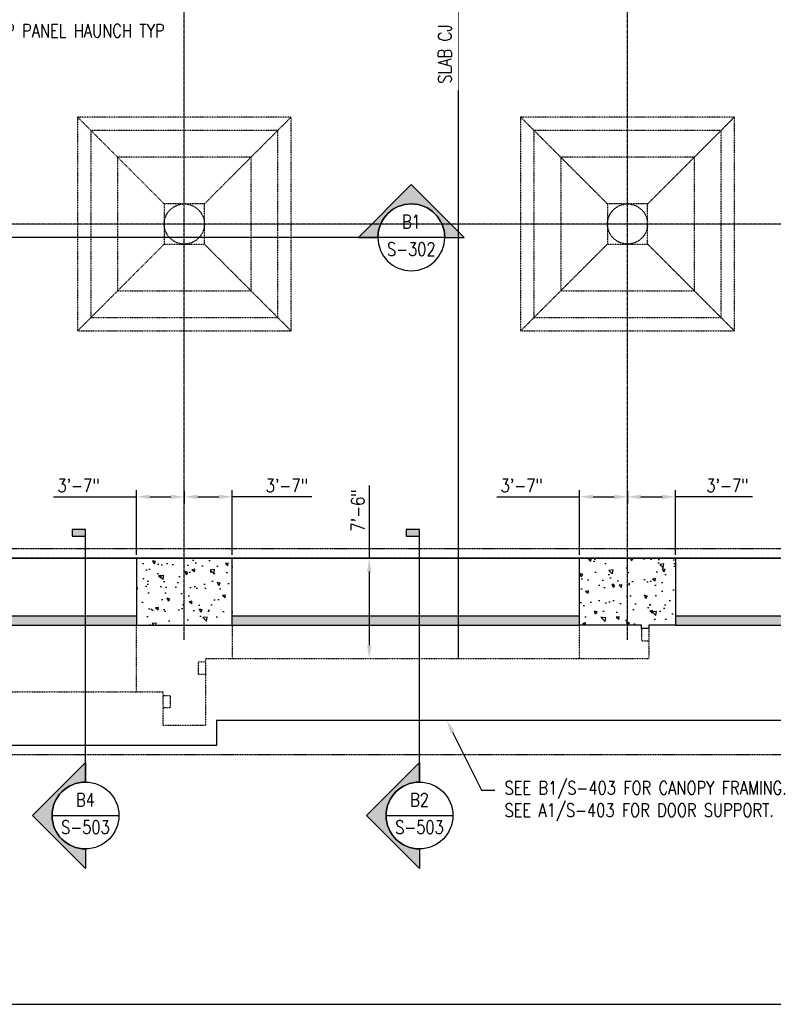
# Model space of a CAD drawing. Header units: inches. Extents: x -266 to 18759, y 463 to 1824.
# Tile 58 of 100: x 1252 to 1929, y 493 to 1377. Entities that reach past the tile are written whole.
import ezdxf
from ezdxf import colors
from ezdxf.entities.mleader import LeaderData, LeaderLine
from ezdxf.enums import TextEntityAlignment as Align
from ezdxf.math import Vec2, Vec3

# ---------------------------------------------------------------- set-up
doc = ezdxf.new("R2010")
doc.units = ezdxf.units.IN
doc.header["$MEASUREMENT"] = 0
for name, pattern in [('CENTER2', [1.125, 0.75, -0.125, 0.125, -0.125]), ('Dash', [0.25, 0.125, -0.125]), ('DASHED2', [0.375, 0.25, -0.125])]:
    doc.linetypes.add(name, pattern=pattern)
doc.layers.get('Defpoints').update_dxf_attribs({"color": 6})
for name, color, linetype in [('A-ANNO-SYMB', 2, 'Continuous'), ('A-DETL', 3, 'Continuous'), ('A-WALL', 4, 'Continuous'), ('G-ANNO-SYMB', 2, 'Continuous'), ('S-ANNO-DIMS', 1, 'Continuous'), ('S-ANNO-NOTE', 2, 'Continuous'), ('S-ANNO-SYMB', 2, 'Continuous'), ('S-ANNO-TEXT', 2, 'Continuous'), ('S-BEAM', 13, 'Continuous'), ('S-BEAM-HDLN', 13, 'Dash'), ('S-COLS', 53, 'Continuous'), ('S-COLS-HDLN', 53, 'Dash'), ('S-GRID', 1, 'CENTER2'), ('S-JNTS-CTLJ', 132, 'Continuous')]:
    doc.layers.add(name, color=color, linetype=linetype)
doc.layers.add('A-WALL-PATT', color=9, linetype='Continuous', true_color=0x808080)
doc.styles.add('Annotative', font='romans.shx', dxfattribs={"width": 0.8, "height": 0.125})
doc.styles.add('Arial', font='romans.shx', dxfattribs={"width": 0.8})
doc.styles.add('ROMANS', font='romans.shx', dxfattribs={"width": 0.8})
doc.dimstyles.new('Annotative', dxfattribs={"dimscale": 0, "dimtxt": 0.125, "dimasz": 0.125, "dimexe": 0.0625, "dimexo": 0.03125, "dimgap": 0.03125, "dimtad": 1, "dimdec": 3, "dimzin": 3, "dimdsep": 46, "dimlunit": 4, "dimtxsty": 'Annotative', "dimcen": 0.09, "dimclrd": 256, "dimclrt": 2, "dimazin": 2, "dimtfac": 1, "dimtdec": 3, "dimtmove": 1, "dimatfit": 3, "dimfxl": 1, "dimtfill": 1, "dimfrac": 2, "dimtolj": 1, "dimtzin": 0, "dimlwd": -1, "dimarcsym": 0})
pattern_1 = [(140, (0, 0), (2.51009, 28.6904), [3, -33]), (85, (0, 0), (-30.0877, -5.55005), [2.4, -26.4]), (190.4514, (0.21, 2.39), (-27.5776, 23.14035), [2.5496, -28.0457]), (136.1842, (-8, -1e-14), (6.62077, 42.68965), [4.5, -49.5]), (186.6356, (-7.45, 3.557), (-38.96474, 37.3865), [3.8244, -42.06855]), (81.1842, (-8, -1e-14), (-38.96474, 37.3865), [3.6, -39.6]), (111, (-6, 4), (16.10476, 23.87628), [3, -33]), (56, (-6, 4), (-29.006, 9.7326), [2.4, -26.4]), (161.4514, (-4.658, 5.99), (-12.90125, 33.6089), [2.5496, -28.0457]), (127.5, (0, 0), (-13.315754, 0.486394), [0, -26.08, 0, -26.8, 0, -26.5]), (97.5, (0, 0), (-15.77647, 10.52278), [0, -15.28, 0, -25.48, 0, -10.1]), (57.5, (1e-14, -8.92), (0.902195, 21.352897), [0, -10, 0, -31.2, 0, -41.4]), (47.5, (2e-14, -12.92), (-4.0042, 23.32745), [0, -13, 0, -20.72, 0, -29.4])]

# ---------------------------------------------------------------- blocks, each defined once
blk = doc.blocks.new('ADSK_US_I_Concrete-Round-Column with NO Drop Caps - 36_-1085753-03_SP_Framing Framing Plan-BO SLAB HIGH_DOC')
at = {"layer": 'S-COLS-HDLN'}
blk.add_circle((0, 0), 18, dxfattribs=at)
blk = doc.blocks.new('*D32')
at = {"layer": 'Defpoints', "color": 0, "transparency": 16777216}
for p in [(1400.08, 956.8), (1400.08, 948.32), (1357.08, 893.21)]:
    blk.add_point(p, dxfattribs=at)
at = {"layer": 'S-ANNO-DIMS', "transparency": 16777216}
for p, q in [((1282.58, 948.32), (1357.08, 948.32)), ((1369.08, 948.32), (1388.08, 948.32))]:
    blk.add_line(p, q, dxfattribs=at)
at = {"layer": 'S-ANNO-DIMS', "color": 0, "lineweight": -2, "transparency": 16777216}
for p, q in [((1357.08, 896.21), (1357.08, 954.32)), ((1400.08, 953.8), (1400.08, 942.32))]:
    blk.add_line(p, q, dxfattribs=at)
at = {"layer": 'S-ANNO-DIMS', "transparency": 16777216}
for points in [[(1369.08, 950.32), (1369.08, 946.32), (1357.08, 948.32)], [(1388.08, 950.32), (1388.08, 946.32), (1400.08, 948.32)]]:
    blk.add_solid(points, dxfattribs=at)
at = {"layer": 'S-ANNO-DIMS', "color": 2, "lineweight": -3, "transparency": 16777216, "insert": (1305.01, 958.46), "char_height": 12, "width": 49.3115, "attachment_point": 5, "style": 'Annotative'}
blk.add_mtext('\\A1;3\'-7"', dxfattribs=at)
blk = doc.blocks.new('*D33')
at = {"layer": 'Defpoints', "color": 0, "transparency": 16777216}
for p in [(1400.08, 956.8), (1443.08, 948.32), (1443.08, 893.21)]:
    blk.add_point(p, dxfattribs=at)
at = {"layer": 'S-ANNO-DIMS', "color": 0, "lineweight": -2, "transparency": 16777216}
for p, q in [((1400.08, 953.8), (1400.08, 942.32)), ((1443.08, 896.21), (1443.08, 954.32))]:
    blk.add_line(p, q, dxfattribs=at)
at = {"layer": 'S-ANNO-DIMS', "transparency": 16777216}
for p, q in [((1412.08, 948.32), (1431.08, 948.32)), ((1514.51, 948.32), (1443.08, 948.32))]:
    blk.add_line(p, q, dxfattribs=at)
for points in [[(1412.08, 950.32), (1412.08, 946.32), (1400.08, 948.32)], [(1431.08, 950.32), (1431.08, 946.32), (1443.08, 948.32)]]:
    blk.add_solid(points, dxfattribs=at)
at = {"layer": 'S-ANNO-DIMS', "color": 2, "lineweight": -3, "transparency": 16777216, "insert": (1492.08, 958.46), "char_height": 12, "width": 49.3115, "attachment_point": 5, "style": 'Annotative'}
blk.add_mtext('\\A1;3\'-7"', dxfattribs=at)
blk = doc.blocks.new('*D38')
at = {"layer": 'Defpoints', "color": 0, "transparency": 16777216}
for p in [(1798.08, 956.8), (1798.08, 948.34), (1755.08, 893.21)]:
    blk.add_point(p, dxfattribs=at)
at = {"layer": 'S-ANNO-DIMS', "transparency": 16777216}
for p, q in [((1680.58, 948.34), (1755.08, 948.34)), ((1767.08, 948.34), (1786.08, 948.34))]:
    blk.add_line(p, q, dxfattribs=at)
at = {"layer": 'S-ANNO-DIMS', "color": 0, "lineweight": -2, "transparency": 16777216}
for p, q in [((1755.08, 896.21), (1755.08, 954.34)), ((1798.08, 953.8), (1798.08, 942.34))]:
    blk.add_line(p, q, dxfattribs=at)
at = {"layer": 'S-ANNO-DIMS', "transparency": 16777216}
for points in [[(1767.08, 950.34), (1767.08, 946.34), (1755.08, 948.34)], [(1786.08, 950.34), (1786.08, 946.34), (1798.08, 948.34)]]:
    blk.add_solid(points, dxfattribs=at)
at = {"layer": 'S-ANNO-DIMS', "color": 2, "lineweight": -3, "transparency": 16777216, "insert": (1703.01, 958.48), "char_height": 12, "width": 49.3115, "attachment_point": 5, "style": 'Annotative'}
blk.add_mtext('\\A1;3\'-7"', dxfattribs=at)
blk = doc.blocks.new('*D37')
at = {"layer": 'Defpoints', "color": 0, "transparency": 16777216}
for p in [(1798.08, 956.8), (1841.08, 948.34), (1841.08, 893.21)]:
    blk.add_point(p, dxfattribs=at)
at = {"layer": 'S-ANNO-DIMS', "color": 0, "lineweight": -2, "transparency": 16777216}
for p, q in [((1798.08, 953.8), (1798.08, 942.34)), ((1841.08, 896.21), (1841.08, 954.34))]:
    blk.add_line(p, q, dxfattribs=at)
at = {"layer": 'S-ANNO-DIMS', "transparency": 16777216}
for p, q in [((1810.08, 948.34), (1829.08, 948.34)), ((1910.18, 948.34), (1841.08, 948.34))]:
    blk.add_line(p, q, dxfattribs=at)
for points in [[(1810.08, 950.34), (1810.08, 946.34), (1798.08, 948.34)], [(1829.08, 950.34), (1829.08, 946.34), (1841.08, 948.34)]]:
    blk.add_solid(points, dxfattribs=at)
at = {"layer": 'S-ANNO-DIMS', "color": 2, "lineweight": -3, "transparency": 16777216, "insert": (1887.75, 958.48), "char_height": 12, "width": 49.3115, "attachment_point": 5, "style": 'Annotative'}
blk.add_mtext('\\A1;3\'-7"', dxfattribs=at)
blk = doc.blocks.new('*U9')
at = {"lineweight": -3}
h = blk.add_hatch(color=256, dxfattribs=at)
edge = h.paths.add_edge_path()
edge.add_line((-0.3125, 0), (-0.4947, 0))
edge.add_line((-0.4947, 0), (0, 0.4947))
edge.add_line((0, 0.4947), (0.4947, 0))
edge.add_line((0.4947, 0), (0.3125, 0))
edge.add_arc((0, 0), 0.3125, 0, 180)
for p, q in [((0, 0.4947), (-0.4947, 0)), ((0.4947, 0), (0, 0.4947)), ((-0.3125, 0), (0.3125, 0))]:
    blk.add_line(p, q, dxfattribs=at)
at = {"linetype": 'Continuous', "lineweight": -3}
blk.add_line((0.3125, 0), (14.6515, 0), dxfattribs=at)
at = {"lineweight": -3, "flags": 128}
blk.add_lwpolyline([(-0.3125, 0), (-0.4947, 0), (0, 0.4947), (0.4947, 0), (0.3125, 0, 1), (-0.3125, 0)], format="xyb", close=True, dxfattribs=at)
blk.add_lwpolyline([(-0.3125, 0.0156), (-0.3125, 0.0156)], dxfattribs=at)
blk.add_lwpolyline([(-0.3125, 0.0156), (-0.3125, 0.0156)], dxfattribs=at)
at = {"lineweight": -3}
blk.add_circle((0, 0), 0.3125, dxfattribs=at)
at = {"linetype": 'Continuous', "lineweight": -3, "style": 'Arial'}
blk.add_attdef('X#', text='', height=0.0938, dxfattribs=at).set_placement((0, 0.0469), align=Align.BOTTOM_CENTER)
blk.add_attdef('X-###', text='', height=0.0938, dxfattribs=at).set_placement((0, -0.0469), align=Align.TOP_CENTER)
blk = doc.blocks.new('*U53')
at = {"lineweight": -3}
blk.add_hatch(color=256, dxfattribs=at).paths.add_polyline_path([(0, 2.2985), (0, 2.361), (-0.125, 2.361), (-0.125, 2.2985)])
h = blk.add_hatch(color=256, dxfattribs=at)
edge = h.paths.add_edge_path()
edge.add_line((0, -0.625), (0, -0.8072))
edge.add_line((0, -0.8072), (-0.4947, -0.3125))
edge.add_line((-0.4947, -0.3125), (0, 0.1822))
edge.add_line((0, 0.1822), (0, 0))
edge.add_arc((0, -0.3125), 0.3125, 90, 270)
at = {"linetype": 'Continuous', "lineweight": -3}
blk.add_line((0, 0), (0, 2.361), dxfattribs=at)
at = {"lineweight": -3}
for p, q in [((0, 0.1822), (-0.4947, -0.3125)), ((-0.4947, -0.3125), (0, -0.8072)), ((-0.3125, -0.3125), (0.3125, -0.3125))]:
    blk.add_line(p, q, dxfattribs=at)
at = {"lineweight": -3, "flags": 128}
blk.add_lwpolyline([(0, 2.2985), (0, 2.361), (-0.125, 2.361), (-0.125, 2.2985), (0, 2.2985)], close=True, dxfattribs=at)
blk.add_lwpolyline([(0, -0.625), (0, -0.8072), (-0.4947, -0.3125), (0, 0.1822), (0, 0, 1), (0, -0.625)], format="xyb", close=True, dxfattribs=at)
blk.add_lwpolyline([(-0.0156, -0.625), (-0.0156, -0.625)], dxfattribs=at)
blk.add_lwpolyline([(-0.0156, -0.625), (-0.0156, -0.625)], dxfattribs=at)
at = {"lineweight": -3}
blk.add_circle((0, -0.3125), 0.3125, dxfattribs=at)
at = {"linetype": 'Continuous', "lineweight": -3, "style": 'Arial'}
blk.add_attdef('X#', text='', height=0.0938, dxfattribs=at).set_placement((0, -0.2656), align=Align.BOTTOM_CENTER)
blk.add_attdef('X-###', text='', height=0.0938, dxfattribs=at).set_placement((0, -0.3594), align=Align.TOP_CENTER)
blk = doc.blocks.new('*U18')
at = {"lineweight": -3}
blk.add_hatch(color=256, dxfattribs=at).paths.add_polyline_path([(0, 2.2985), (0, 2.361), (-0.125, 2.361), (-0.125, 2.2985)])
h = blk.add_hatch(color=256, dxfattribs=at)
edge = h.paths.add_edge_path()
edge.add_line((0, -0.625), (0, -0.8072))
edge.add_line((0, -0.8072), (-0.4947, -0.3125))
edge.add_line((-0.4947, -0.3125), (0, 0.1822))
edge.add_line((0, 0.1822), (0, 0))
edge.add_arc((0, -0.3125), 0.3125, 90, 270)
at = {"linetype": 'Continuous', "lineweight": -3}
blk.add_line((0, 0), (0, 2.361), dxfattribs=at)
at = {"lineweight": -3}
for p, q in [((0, 0.1822), (-0.4947, -0.3125)), ((-0.4947, -0.3125), (0, -0.8072)), ((-0.3125, -0.3125), (0.3125, -0.3125))]:
    blk.add_line(p, q, dxfattribs=at)
at = {"lineweight": -3, "flags": 128}
blk.add_lwpolyline([(0, 2.2985), (0, 2.361), (-0.125, 2.361), (-0.125, 2.2985), (0, 2.2985)], close=True, dxfattribs=at)
blk.add_lwpolyline([(0, -0.625), (0, -0.8072), (-0.4947, -0.3125), (0, 0.1822), (0, 0, 1), (0, -0.625)], format="xyb", close=True, dxfattribs=at)
blk.add_lwpolyline([(-0.0156, -0.625), (-0.0156, -0.625)], dxfattribs=at)
blk.add_lwpolyline([(-0.0156, -0.625), (-0.0156, -0.625)], dxfattribs=at)
at = {"lineweight": -3}
blk.add_circle((0, -0.3125), 0.3125, dxfattribs=at)
at = {"linetype": 'Continuous', "lineweight": -3, "style": 'Arial'}
blk.add_attdef('X#', text='', height=0.0938, dxfattribs=at).set_placement((0, -0.2656), align=Align.BOTTOM_CENTER)
blk.add_attdef('X-###', text='', height=0.0938, dxfattribs=at).set_placement((0, -0.3594), align=Align.TOP_CENTER)
blk = doc.blocks.new('*D66')
at = {"layer": 'Defpoints', "color": 0, "transparency": 16777216}
for p in [(1683.08, 893.21), (1566.13, 803.21), (1689.08, 803.21)]:
    blk.add_point(p, dxfattribs=at)
at = {"layer": 'S-ANNO-DIMS', "transparency": 16777216}
for p, q in [((1566.13, 958.52), (1566.13, 893.21)), ((1566.13, 881.21), (1566.13, 815.21))]:
    blk.add_line(p, q, dxfattribs=at)
for points in [[(1564.13, 881.21), (1568.13, 881.21), (1566.13, 893.21)], [(1564.13, 815.21), (1568.13, 815.21), (1566.13, 803.21)]]:
    blk.add_solid(points, dxfattribs=at)
at = {"layer": 'S-ANNO-DIMS', "color": 2, "lineweight": -3, "transparency": 16777216, "insert": (1555.99, 936.09), "char_height": 12, "attachment_point": 5, "rotation": 90, "style": 'Annotative'}
blk.add_mtext('\\A1;7\'-6"', dxfattribs=at)
blk = doc.blocks.new('*U56')
at = {"linetype": 'Continuous', "lineweight": -3}
blk.add_line((1.125, 0.625), (29.5, 0.625), dxfattribs=at)
at = {"lineweight": -3, "style": 'Arial'}
blk.add_attdef('DRAWING_AREA_TITLE', text='', height=0.1875, dxfattribs=at).set_placement((1.3743, 0.6339), align=Align.BOTTOM_LEFT)
blk.add_attdef('X#', text='', height=0.1875, dxfattribs=at).set_placement((0.8125, 0.625), align=Align.MIDDLE_CENTER)
blk.add_attdef('SCALE:', text='', height=0.0938, dxfattribs=at).set_placement((1.3743, 0.5606), align=Align.TOP_LEFT)

msp = doc.modelspace()

# ---------------------------------------------------------------- hatches: boundary and pattern name
at = {"layer": 'A-WALL-PATT', "lineweight": -3}
h = msp.add_hatch(dxfattribs=at)
h.set_pattern_fill('AR-CONC', color=8, scale=4, angle=90, style=0)
h.paths.add_polyline_path([(1357.0774, 833.2059), (1443.0774, 833.2059), (1443.0774, 893.2059), (1357.0774, 893.2059)])
h = msp.add_hatch(dxfattribs=at)
h.set_pattern_fill('AR-CONC', color=8, scale=4, angle=90, style=0)
h.set_pattern_definition(pattern_1)
h.paths.add_polyline_path([(1841.0774, 833.2059), (1841.0774, 893.2059), (1755.0774, 893.2059), (1755.0774, 833.2059)])
h = msp.add_hatch(dxfattribs=at)
h.set_pattern_fill('AR-CONC', color=8, scale=4, angle=90, style=0)
h.set_pattern_definition(pattern_1)
h.paths.add_polyline_path([(2483.3324, 833.2059), (2483.3324, 851.2059), (2201.0774, 851.2059), (2201.0774, 833.2059)])
h.paths.add_polyline_path([(2153.0774, 833.2059), (2153.0774, 841.2059), (1841.0774, 841.2059), (1841.0774, 833.2059)])
h.paths.add_polyline_path([(1755.0774, 833.2059), (1755.0774, 841.2059), (1443.0774, 841.2059), (1443.0774, 833.2059)])
h.paths.add_polyline_path([(1045.0774, 841.2059), (1045.0774, 833.2059), (1357.0774, 833.2059), (1357.0774, 841.2059)])
h.paths.add_polyline_path([(647.0774, 841.2059), (647.0774, 833.2059), (959.0774, 833.2059), (959.0774, 841.2059)])
h.paths.add_polyline_path([(249.0774, 841.2059), (249.0774, 833.2059), (561.0774, 833.2059), (561.0774, 841.2059)])
h.paths.add_polyline_path([(201.0774, 833.2059), (201.0774, 851.2059), (-167.9226, 851.2059), (-167.9226, 833.2059)])

# ---------------------------------------------------------------- linework, layer by layer
at = {"layer": 'A-ANNO-SYMB', "linetype": 'DASHED2', "lineweight": -3}
msp.add_lwpolyline([(-170.2069, 717.2232), (2494.2609, 717.2232, 0.41421356), (2506.2609, 729.2232), (2506.2609, 889.7593, 0.41421356), (2494.2609, 901.7593), (-170.2069, 901.7593, 0.41421356), (-182.2069, 889.7593), (-182.2069, 729.2232, 0.41421356)], format="xyb", close=True, dxfattribs=at)
at = {"layer": 'A-DETL', "lineweight": -3}
for p, q in [((1429.0874, 747.7059), (1429.0874, 725.2059)), ((2191.0874, 747.7059), (1429.0874, 747.7059)), ((1429.0874, 725.2059), (615.0911, 725.2059))]:
    msp.add_line(p, q, dxfattribs=at)
at = {"layer": 'A-WALL', "lineweight": -3}
for p, q in [((1357.0774, 841.2059), (1045.0774, 841.2059)), ((1755.0774, 841.2059), (1443.0774, 841.2059)), ((2153.0774, 841.2059), (1841.0774, 841.2059)), ((1045.0774, 833.2059), (1357.0774, 833.2059)), ((1443.0774, 833.2059), (1755.0774, 833.2059)), ((1841.0774, 833.2059), (2153.0774, 833.2059))]:
    msp.add_line(p, q, dxfattribs=at)
at = {"layer": 'S-BEAM'}
msp.add_line((249.0774, 893.2059), (2153.0774, 893.2059), dxfattribs=at)
at = {"layer": 'S-BEAM-HDLN', "lineweight": -3}
for p, q in [((1357.0774, 773.2079), (1357.0774, 833.204)), ((1443.0774, 833.2059), (1443.0774, 803.2059)), ((1755.0774, 803.2079), (1755.0774, 833.204)), ((1810.5774, 830.2059), (1810.5774, 819.2059)), ((1817.0774, 830.2059), (1817.0774, 803.2059)), ((1810.5774, 819.2059), (1817.0774, 819.2059)), ((1412.5774, 800.2059), (1419.0774, 800.2059)), ((1412.5774, 800.2059), (1412.5774, 789.2059)), ((1419.0774, 803.2059), (1419.0774, 743.2059)), ((1419.0774, 803.2059), (1817.0774, 803.2059)), ((1412.5774, 789.2059), (1419.0774, 789.2059)), ((983.0774, 773.2059), (1381.0774, 773.2059)), ((1381.0774, 743.2059), (1381.0774, 773.2059)), ((1381.0774, 770.2059), (1387.5774, 770.2059)), ((1381.0774, 759.2059), (1387.5774, 759.2059)), ((1419.0774, 743.2059), (1381.0774, 743.2059))]:
    msp.add_line(p, q, dxfattribs=at)
at = {"layer": 'S-BEAM-HDLN'}
msp.add_line((1387.5774, 759.2059), (1387.5774, 770.2059), dxfattribs=at)
at = {"layer": 'S-BEAM-HDLN', "lineweight": -3}
for points in [[(1304.0774, 1289.2058), (1304.0774, 1097.2058), (1496.0774, 1097.2058), (1496.0774, 1289.2058)], [(1702.0774, 1289.2058), (1702.0774, 1097.2058), (1894.0774, 1097.2058), (1894.0774, 1289.2058)]]:
    msp.add_lwpolyline(points, close=True, dxfattribs=at)
at = {"layer": 'S-COLS', "lineweight": -3}
for p, q in [((1755.0774, 833.2059), (1755.0774, 893.2059)), ((1841.0774, 893.2059), (1841.0774, 833.2059))]:
    msp.add_line(p, q, dxfattribs=at)
at = {"layer": 'S-COLS'}
msp.add_line((1755.0774, 893.2059), (1841.0774, 893.2059), dxfattribs=at)
at = {"layer": 'S-COLS', "lineweight": -3}
msp.add_lwpolyline([(1443.0774, 893.2059), (1357.0774, 893.2059), (1357.0774, 833.2059), (1443.0774, 833.2059)], close=True, dxfattribs=at)
msp.add_lwpolyline([(1841.0774, 833.2059), (1817.0774, 833.2059), (1817.0774, 830.2059), (1810.5774, 830.2059), (1810.5774, 833.2059), (1755.0774, 833.2059)], dxfattribs=at)
at = {"layer": 'S-COLS-HDLN'}
for p, q in [((1382.0774, 1211.2058), (1304.0774, 1289.2058)), ((1418.0774, 1211.2058), (1496.0774, 1289.2058)), ((1780.0774, 1211.2058), (1702.0774, 1289.2058)), ((1816.0774, 1211.2058), (1894.0774, 1289.2058)), ((1382.0774, 1175.2058), (1304.0774, 1097.2058)), ((1418.0774, 1175.2058), (1496.0774, 1097.2058)), ((1780.0774, 1175.2058), (1702.0774, 1097.2058)), ((1816.0774, 1175.2058), (1894.0774, 1097.2058))]:
    msp.add_line(p, q, dxfattribs=at)
for points in [[(1316.0774, 1277.2058), (1316.0774, 1109.2058), (1484.0774, 1109.2058), (1484.0774, 1277.2058)], [(1714.0774, 1277.2058), (1714.0774, 1109.2058), (1882.0774, 1109.2058), (1882.0774, 1277.2058)], [(1340.0774, 1253.2058), (1340.0774, 1133.2058), (1460.0774, 1133.2058), (1460.0774, 1253.2058)], [(1738.0774, 1253.2058), (1738.0774, 1133.2058), (1858.0774, 1133.2058), (1858.0774, 1253.2058)], [(1382.0774, 1211.2058), (1382.0774, 1175.2058), (1418.0774, 1175.2058), (1418.0774, 1211.2058)], [(1780.0774, 1211.2058), (1780.0774, 1175.2058), (1816.0774, 1175.2058), (1816.0774, 1211.2058)]]:
    msp.add_lwpolyline(points, close=True, dxfattribs=at)
at = {"layer": 'S-GRID', "lineweight": -3}
for p, q in [((1400.0774, 820.1184), (1400.0774, 1787.9327)), ((1798.0774, 820.1184), (1798.0774, 1787.9327)), ((2229.5745, 1193.2059), (-105.9934, 1193.2059)), ((2201.0774, 893.2059), (-105.9934, 893.2059))]:
    msp.add_line(p, q, dxfattribs=at)
at = {"layer": 'S-JNTS-CTLJ'}
msp.add_line((1646.0774, 1513.2059), (1646.0774, 803.2059), dxfattribs=at)

# ---------------------------------------------------------------- block references
at = {"layer": 'G-ANNO-SYMB', "lineweight": -3}
ref = msp.add_blockref('*U9', (1603.8894, 1181.206), dxfattribs=dict(at, xscale=-96, yscale=96, zscale=96))
ref.add_attrib('X-###', 'S-302', dxfattribs={"layer": 'S-ANNO-SYMB', "color": 1, "linetype": 'Continuous', "lineweight": -2, "height": 12, "style": 'ROMANS', "width": 0.8}).set_placement((1603.8894, 1176.706), align=Align.TOP_CENTER)
ref.add_attrib('X#', 'B1', dxfattribs={"layer": 'S-ANNO-TEXT', "color": 1, "linetype": 'Continuous', "lineweight": -2, "height": 12, "style": 'ROMANS', "width": 0.8}).set_placement((1603.8894, 1185.706), align=Align.BOTTOM_CENTER)
ref = msp.add_blockref('*U53', (1311.285, 692.3841), dxfattribs=dict(at, xscale=96, yscale=96, zscale=96))
ref.add_attrib('X-###', 'S-503', dxfattribs={"layer": 'S-ANNO-SYMB', "color": 1, "linetype": 'Continuous', "lineweight": -2, "height": 12, "style": 'ROMANS', "width": 0.8}).set_placement((1311.285, 657.8842), align=Align.TOP_CENTER)
ref.add_attrib('X#', 'B4', dxfattribs={"layer": 'S-ANNO-TEXT', "color": 1, "linetype": 'Continuous', "lineweight": -2, "height": 12, "style": 'ROMANS', "width": 0.8}).set_placement((1311.285, 666.8842), align=Align.BOTTOM_CENTER)
ref = msp.add_blockref('*U18', (1611.285, 692.3841), dxfattribs=dict(at, xscale=96, yscale=96, zscale=96))
ref.add_attrib('X-###', 'S-503', dxfattribs={"layer": 'S-ANNO-SYMB', "color": 1, "linetype": 'Continuous', "lineweight": -2, "height": 12, "style": 'ROMANS', "width": 0.8}).set_placement((1611.285, 657.8842), align=Align.TOP_CENTER)
ref.add_attrib('X#', 'B2', dxfattribs={"layer": 'S-ANNO-TEXT', "color": 1, "linetype": 'Continuous', "lineweight": -2, "height": 12, "style": 'ROMANS', "width": 0.8}).set_placement((1611.285, 666.8842), align=Align.BOTTOM_CENTER)
at = {"layer": 'S-ANNO-SYMB', "lineweight": -3, "xscale": 96.00000003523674, "yscale": 96.00000003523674, "zscale": 96.00000003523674}
msp.add_blockref('*U56', (-313.5413, 432.9114), dxfattribs=at)
at = {"layer": 'S-COLS-HDLN', "lineweight": -3}
for p in [(1400.0774, 1193.2059), (1798.0774, 1193.2059)]:
    msp.add_blockref('ADSK_US_I_Concrete-Round-Column with NO Drop Caps - 36_-1085753-03_SP_Framing Framing Plan-BO SLAB HIGH_DOC', p, dxfattribs=at)

# ---------------------------------------------------------------- dimensions: what is measured, and where the dimension line sits
at = {"layer": 'S-ANNO-DIMS', "lineweight": -3}
for base, p1, p2, picture, middle in [((1400.0774, 948.3163), (1357.0774, 893.2059), (1400.0774, 956.8016), '*D32', (1305.0088, 948.3163)), ((1443.0774, 948.3163), (1400.0774, 956.8016), (1443.0774, 893.2059), '*D33', (1492.0778, 948.3163)), ((1798.0774, 948.3352), (1755.0774, 893.2059), (1798.0774, 956.8016), '*D38', (1703.0088, 948.3352)), ((1841.0774, 948.3352), (1798.0774, 956.8016), (1841.0774, 893.2059), '*D37', (1887.7544, 948.3352))]:
    dim = msp.add_linear_dim(base=base, p1=p1, p2=p2, dimstyle='Annotative', override={"dimpost": '\\X', "dimtfill": 0}, dxfattribs=at)
    dim.commit()
    dim.dimension.update_dxf_attribs({"geometry": picture, "text_midpoint": middle, "dimtype": 160})
dim = msp.add_linear_dim(base=(1566.1288, 803.2059), p1=(1683.0774, 893.2059), p2=(1689.0774, 803.2059), angle=90, dimstyle='Annotative', override={"dimpost": '\\X', "dimse1": 1, "dimse2": 1, "dimtfill": 0}, dxfattribs=at)
dim.commit()
dim.dimension.update_dxf_attribs({"geometry": '*D66', "text_midpoint": (1577.5933, 936.0876), "dimtype": 160})

# ---------------------------------------------------------------- leaders
at = {"layer": 'S-ANNO-NOTE'}
ml = msp.add_multileader_mtext('Standard', dxfattribs=at)
ml.set_content('INDICATES INSIDE FACE OF PILASTER', color=256, style='Annotative')
ml.set_leader_properties(color=1, linetype='ByLayer', lineweight=-1)
ml.build(insert=Vec2(0, 0))
ml.multileader.update_dxf_attribs({"text_right_attachment_type": 3, "dogleg_length": 0.125, "arrow_head_size": 12, "scale": 96})
ctx = ml.context
ctx.base_point, ctx.scale, ctx.char_height, ctx.arrow_head_size, ctx.landing_gap_size, ctx.plane_origin = Vec3(-4.4088, 1140.9575), 96, 12, 12, 8.64, Vec3(135.8462, 986.4982)
ctx.right_attachment = 3
notes = []
notes.append((ctx, [(0, (1, 1, 0), (114.0141, 1100.9575), (-1, 0), 12, [(0, [(114.4492, 893.2059)], 0, [])])]))
ctx.mtext.insert, ctx.mtext.width, ctx.mtext.flow_direction = Vec3(4.2312, 1146.9575), 91.811975, 5
at = {"layer": 'S-ANNO-NOTE', "lineweight": -3}
ml = msp.add_multileader_mtext('Standard', dxfattribs=at)
ml.set_content('TOP OF CONC SLAB ELEV = 17\'-7" ', color=256, style='Annotative')
ml.set_leader_properties(color=1, linetype='ByLayer', lineweight=-1)
ml.build(insert=Vec2(0, 0))
ml.multileader.update_dxf_attribs({"text_right_attachment_type": 3, "dogleg_length": 0.36, "arrow_head_size": 12, "scale": 96})
ctx = ml.context
ctx.base_point, ctx.scale, ctx.char_height, ctx.arrow_head_size, ctx.landing_gap_size, ctx.plane_origin = Vec3(283.2897, 1015.2788), 96, 12, 12, 8.64, Vec3(17.691, 948.5596)
ctx.right_attachment = 3
notes.append((ctx, [(1, (1, 1, 0), (453.6093, 992.993), (-1, 0), 6.7539, [(0, [(453.6093, 893.2059)], 0, [])])]))
ctx.mtext.insert, ctx.mtext.width, ctx.mtext.flow_direction = Vec3(291.9297, 1021.2788), 173.37004, 5
ml = msp.add_multileader_mtext('Standard', dxfattribs=at)
ml.set_content('ARCH BEAM AND PILASTER BELOW', color=256, style='Annotative')
ml.set_leader_properties(color=1, linetype='ByLayer', lineweight=-1)
ml.build(insert=Vec2(0, 0))
ml.multileader.update_dxf_attribs({"text_right_attachment_type": 3, "dogleg_length": 0.125, "arrow_head_size": 12, "scale": 96})
ctx = ml.context
ctx.base_point, ctx.scale, ctx.char_height, ctx.arrow_head_size, ctx.landing_gap_size, ctx.plane_origin = Vec3(1000.4221, 685.192), 96, 12, 12, 8.64, Vec3(1002.2057, 727.4337)
ctx.right_attachment = 3
notes.append((ctx, [(0, (1, 1, 0), (988.4221, 685.192), (1, 0), 12, [(0, [(988.4221, 773.2059)], 0, [])])]))
ctx.mtext.insert, ctx.mtext.width, ctx.mtext.flow_direction = Vec3(1009.0621, 691.192), 123.284987, 5
ml = msp.add_multileader_mtext('Standard', dxfattribs=at)
ml.set_content('SEE B1/S-403 FOR CANOPY FRAMING.\\PSEE A1/S-403 FOR DOOR SUPPORT.', color=256, style='Annotative')
ml.set_leader_properties(color=1, linetype='ByLayer', lineweight=-1)
ml.build(insert=Vec2(0, 0))
ml.multileader.update_dxf_attribs({"text_right_attachment_type": 3, "dogleg_length": 0.125, "arrow_head_size": 12, "scale": 96})
ctx = ml.context
ctx.base_point, ctx.scale, ctx.char_height, ctx.arrow_head_size, ctx.landing_gap_size, ctx.plane_origin = Vec3(1679.009, 685.192), 96, 12, 12, 8.64, Vec3(1680.7926, 727.4337)
ctx.right_attachment = 3
notes.append((ctx, [(0, (1, 1, 0), (1667.009, 685.192), (1, 0), 12, [(0, [(1635.6249, 747.9164)], 0, [])])]))
ctx.mtext.insert, ctx.mtext.flow_direction = Vec3(1687.649, 693.192), 5
for ctx, leaders in notes:
    for number, flags, end, landing, length, lines in leaders:
        leader = LeaderData()
        leader.index, (leader.has_last_leader_line, leader.has_dogleg_vector, leader.attachment_direction) = number, flags
        leader.last_leader_point, leader.dogleg_vector, leader.dogleg_length = Vec3(end), Vec3(landing), length
        for number, points, colour, breaks in lines:
            line = LeaderLine()
            line.index, line.vertices, line.color, line.breaks = number, Vec3.list(points), colors.encode_raw_color(colour), breaks
            leader.lines.append(line)
        ctx.leaders.append(leader)

# ---------------------------------------------------------------- next in the draw order: texts
at = {"layer": 'S-ANNO-TEXT', "insert": (1628.0774, 1319.2059), "char_height": 12, "width": 60.909431, "attachment_point": 1, "rotation": 90, "style": 'Annotative', "bg_fill": 2}
msp.add_mtext('SLAB CJ', dxfattribs=at)

# ---------------------------------------------------------------- next in the draw order: leaders
at = {"layer": 'S-ANNO-NOTE'}
ml = msp.add_multileader_mtext('Standard', dxfattribs=at)
ml.set_content('TOP OF DROP PANEL HAUNCH TYP', color=256, style='Annotative')
ml.set_leader_properties(color=1, linetype='ByLayer', lineweight=-1)
ml.build(insert=Vec2(0, 0))
ml.multileader.update_dxf_attribs({"text_right_attachment_type": 3, "dogleg_length": 0.125, "arrow_head_size": 12, "scale": 96})
ctx = ml.context
ctx.base_point, ctx.scale, ctx.char_height, ctx.arrow_head_size, ctx.landing_gap_size, ctx.plane_origin = Vec3(1150.2403, 1366.6732), 96, 12, 12, 8.64, Vec3(1098.0774, 1289.2059)
ctx.right_attachment = 3
notes = []
notes.append((ctx, [(0, (1, 1, 0), (1138.2403, 1366.6732), (1, 0), 12, [(0, [(1098.0774, 1243.8694)], 0, [])])]))
ctx.mtext.insert, ctx.mtext.width, ctx.mtext.flow_direction = Vec3(1158.8803, 1372.6732), 152.141431, 5
for ctx, leaders in notes:
    for number, flags, end, landing, length, lines in leaders:
        leader = LeaderData()
        leader.index, (leader.has_last_leader_line, leader.has_dogleg_vector, leader.attachment_direction) = number, flags
        leader.last_leader_point, leader.dogleg_vector, leader.dogleg_length = Vec3(end), Vec3(landing), length
        for number, points, colour, breaks in lines:
            line = LeaderLine()
            line.index, line.vertices, line.color, line.breaks = number, Vec3.list(points), colors.encode_raw_color(colour), breaks
            leader.lines.append(line)
        ctx.leaders.append(leader)

doc.saveas('drawing.dxf')
